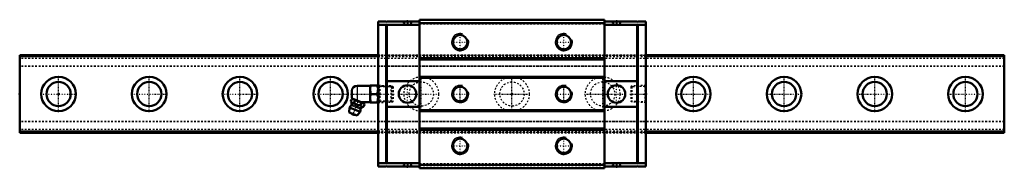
# Model space of a CAD drawing. Header units: millimetres. Extents: x -22 to 548, y -43 to 43.
import ezdxf

# ---------------------------------------------------------------- set-up
doc = ezdxf.new("R2010")
doc.units = ezdxf.units.MM
doc.linetypes.add('Center', pattern=[1.5, 0.45, -0.5, 0.05, -0.5])
doc.linetypes.add('Dashed', pattern=[2, 1, -1])
for name, color, linetype, lineweight in [('2d ConnectionPoints', 7, 'Continuous', 50), ('AM_0', 7, 'Continuous', 50), ('AM_4', 3, 'Continuous', 25), ('AM_5', 3, 'Continuous', 25), ('AM_7', 7, 'Center', 25), ('AM_9', 6, 'Dashed', 25)]:
    doc.layers.add(name, color=color, linetype=linetype, lineweight=lineweight)

# ---------------------------------------------------------------- blocks, each defined once
blk = doc.blocks.new('1_SRG_B_PT1_8_grease_nipple_joint_0_in_3n7qmn090jw0uyfl7p16aimfp________4')
at = {"layer": 'AM_0'}
for p, q in [((169.8, 1.8), (169.8, -1.8)), ((180.3, 4.8), (172.8, 4.8)), ((180.37, 5), (180.3, 4.88)), ((180.3, 4.88), (180.3, -4.88)), ((180.37, 5), (184.93, 5)), ((180.82, 0), (184.48, 0)), ((185, 4.88), (184.93, 5)), ((169.21, -4.1), (169.61, -3.12)), ((170.39, -2.79), (169.61, -3.12)), ((176.78, -5.37), (169.91, -2.59)), ((171.09, -4.86), (171.48, -3.87)), ((174.83, -6.37), (175.23, -5.39)), ((175.37, -4.8), (180.3, -4.8)), ((177.11, -6.14), (176.78, -5.37)), ((180.3, -4.88), (180.37, -5)), ((184.93, -5), (180.37, -5)), ((184.93, -5), (185, -4.88)), ((168.5, -7.85), (168.3, -10.68)), ((172.79, -12.5), (168.3, -10.68)), ((174.62, -10.32), (168.5, -7.85)), ((172.79, -12.5), (174.62, -10.32)), ((176.71, -7.13), (177.11, -6.14))]:
    blk.add_line(p, q, dxfattribs=at)
for points in [[(180.82, 5), (180.48, 3.69), (180.39, 3.01), (180.37, 2.32), (180.5, 1.16), (180.82, 0)], [(180.82, 0), (180.48, -1.31), (180.39, -1.99), (180.37, -2.68), (180.5, -3.84), (180.82, -5)], [(184.48, 0), (184.82, 1.31), (184.91, 1.99), (184.93, 2.68), (184.8, 3.84), (184.48, 5)], [(184.48, -5), (184.82, -3.69), (184.91, -3.01), (184.93, -2.32), (184.8, -1.16), (184.48, 0)], [(169.21, -4.1), (169.39, -4.5), (169.62, -4.84), (169.8, -5.01), (170.03, -5.1), (170.34, -5.1), (170.68, -5.02), (171.09, -4.86)], [(171.48, -3.87), (171.22, -3.39), (170.86, -3.05), (170.56, -2.94), (170.21, -2.94), (169.61, -3.12)], [(171.09, -4.86), (171.38, -5.18), (171.8, -5.6), (172.27, -5.97), (172.69, -6.19), (173.14, -6.33), (173.81, -6.41), (174.49, -6.4), (174.83, -6.37)], [(175.23, -5.39), (174.83, -4.97), (174.39, -4.6), (173.87, -4.27), (173.29, -4.03), (172.69, -3.9), (172.07, -3.85), (171.48, -3.87)], [(177.11, -6.14), (176.85, -5.66), (176.49, -5.32), (176.18, -5.21), (175.83, -5.21), (175.23, -5.39)], [(174.83, -6.37), (175.02, -6.77), (175.24, -7.11), (175.42, -7.28), (175.65, -7.37), (175.96, -7.37), (176.3, -7.29), (176.71, -7.13)]]:
    blk.add_lwpolyline(points, dxfattribs=at)
for centre, radius, start, end in [((172.8, 1.8), 3, 90, 180), ((163.68, -6.41), 6, 4.5497, 22.6438), ((172.8, -1.8), 3, 180, 195.4194), ((171.56, -9.09), 3.3, 131.1614, 158), ((168.86, -6), 0.8, 311.1614, 4.5497), ((171.11, -10.18), 1.82, 214.2344, 281.7656), ((171.56, -9.09), 3.3, 338, 4.8386), ((175.64, -8.74), 0.8, 131.4503, 184.8386), ((179.09, -12.64), 6, 113.3453, 131.4503)]:
    blk.add_arc(centre, radius, start, end, dxfattribs=at)
at = {"layer": 'AM_4'}
for p, q in [((172.8, 4.8), (172.8, -3.76)), ((174.85, -8.81), (169.39, -6.6)), ((175.11, -8.14), (169.66, -5.94))]:
    blk.add_line(p, q, dxfattribs=at)
at = {"layer": 'AM_5', "linetype": 'Dashed'}
for p, q in [((185.33, 4.66), (185.78, 4.38)), ((192.98, 4.08), (185.98, 4.26)), ((186, 4.86), (186, -4.86)), ((185.33, -4.66), (185.78, -4.38)), ((192.98, -4.08), (185.98, -4.26))]:
    blk.add_line(p, q, dxfattribs=at)
at = {"layer": 'AM_7'}
blk.add_line((170.27, -12.26), (173.74, -3.69), dxfattribs=at)
at = {"layer": 'AM_9'}
for p, q in [((192.42, 4.67), (185, 4.86)), ((193, 4.06), (192.42, 4.67)), ((192.42, 4.67), (192.42, -4.67)), ((193, 4.06), (193, -4.06)), ((185, -4.86), (192.42, -4.67)), ((192.42, -4.67), (193, -4.06))]:
    blk.add_line(p, q, dxfattribs=at)
blk = doc.blocks.new('2_SRG45RSSB_PT1_81_Slide25_55_0_in_3n7qmn090jw0uyfl7p16aimfp________4')
at = {"layer": 'AM_0'}
for p, q in [((189.6, 42), (185, 42)), ((185, 42), (185, -42)), ((189.6, 40), (185, 40)), ((189.6, 42), (189.6, 41.5)), ((189.6, 41.5), (190.1, 42)), ((189.6, 40.5), (189.6, -40.5)), ((190.1, 40), (189.6, 40.5)), ((209, 42), (190.1, 42)), ((209, 40), (190.1, 40)), ((190.1, -40), (190.1, 40)), ((209, 43), (209, -43)), ((316, 43), (209, 43)), ((316, 41), (209, 41)), ((316, 43), (316, -43)), ((316, 42), (334.9, 42)), ((316, 40), (334.9, 40)), ((335.4, 41.5), (334.9, 42)), ((334.9, 40), (335.4, 40.5)), ((334.9, -40), (334.9, 40)), ((335.4, 42), (335.4, 41.5)), ((335.4, 42), (340, 42)), ((335.4, 40.5), (335.4, -40.5)), ((335.4, 40), (340, 40)), ((340, 42), (340, -42)), ((316, 20.7), (209, 20.7)), ((316, 20), (209, 20)), ((190.1, 7.5), (209, 7.5)), ((316, 10), (209, 10)), ((316, 9.3), (209, 9.3)), ((334.9, 7.5), (316, 7.5)), ((190.1, -7.5), (209, -7.5)), ((316, -9.3), (209, -9.3)), ((316, -10), (209, -10)), ((334.9, -7.5), (316, -7.5)), ((316, -20), (209, -20)), ((316, -20.7), (209, -20.7)), ((189.6, -40), (185, -40)), ((189.6, -42), (185, -42)), ((189.6, -40.5), (190.1, -40)), ((190.1, -42), (189.6, -41.5)), ((189.6, -41.5), (189.6, -42)), ((209, -40), (190.1, -40)), ((209, -42), (190.1, -42)), ((316, -41), (209, -41)), ((316, -43), (209, -43)), ((316, -40), (334.9, -40)), ((316, -42), (334.9, -42)), ((335.4, -40.5), (334.9, -40)), ((334.9, -42), (335.4, -41.5)), ((335.4, -40), (340, -40)), ((335.4, -41.5), (335.4, -42)), ((335.4, -42), (340, -42))]:
    blk.add_line(p, q, dxfattribs=at)
for centre, radius in [((232.5, 30), 4.19), ((292.5, 30), 4.19), ((202, 0), 5.1), ((232.5, 0), 4.19), ((292.5, 0), 4.19), ((323, 0), 5.1), ((232.5, -30), 4.19), ((292.5, -30), 4.19)]:
    blk.add_circle(centre, radius, dxfattribs=at)
at = {"layer": 'AM_5', "linetype": 'Dashed'}
for p, q in [((185, 4.99), (193, 4.74)), ((193, -4.74), (193, 4.74)), ((193, 4.74), (193.8, 4.13)), ((332, 4.74), (331.2, 4.13)), ((340, 4.99), (332, 4.74)), ((332, -4.74), (332, 4.74)), ((185, -4.99), (193, -4.74)), ((193, -4.74), (193.8, -4.13)), ((332, -4.74), (331.2, -4.13)), ((340, -4.99), (332, -4.74))]:
    blk.add_line(p, q, dxfattribs=at)
at = {"layer": 'AM_5'}
for centre in [(232.5, 30), (292.5, 30), (232.5, 0), (292.5, 0), (232.5, -30), (292.5, -30)]:
    blk.add_arc(centre, 5, 75, 15, dxfattribs=at)
at = {"layer": 'AM_7'}
for p, q in [((202, 42.05), (202, 40.95)), ((323, 42.05), (323, 40.95)), ((232.5, 24.75), (232.5, 35.25)), ((292.5, 24.75), (292.5, 35.25)), ((227.25, 30), (237.75, 30)), ((287.25, 30), (297.75, 30)), ((169.04, 0), (194.24, 0)), ((196.65, 0), (220.5, 0)), ((202, -5.35), (202, 5.36)), ((227.25, 0), (237.75, 0)), ((232.5, -5.25), (232.5, 5.25)), ((287.25, 0), (297.75, 0)), ((292.5, -5.25), (292.5, 5.25)), ((304.5, 0), (328.36, 0)), ((323, -5.35), (323, 5.36)), ((330.76, 0), (340.44, 0)), ((232.5, -35.25), (232.5, -24.75)), ((292.5, -35.25), (292.5, -24.75)), ((227.25, -30), (237.75, -30)), ((287.25, -30), (297.75, -30)), ((202, -42.05), (202, -40.95)), ((323, -42.05), (323, -40.95))]:
    blk.add_line(p, q, dxfattribs=at)
at = {"layer": 'AM_9'}
for p, q in [((190.1, 40), (189.6, 40)), ((199.4, 42), (199.4, 41)), ((204.6, 41), (199.4, 41)), ((204.6, 41), (204.6, 42)), ((316, 42.5), (209, 42.5)), ((316, 40.5), (209, 40.5)), ((320.4, 42), (320.4, 41)), ((325.6, 41), (320.4, 41)), ((325.6, 41), (325.6, 42)), ((334.9, 40), (335.4, 40)), ((340, 22.5), (185, 22.5)), ((340, 22.25), (185, 22.25)), ((340, 21.5), (185, 21.5)), ((340, 16.08), (185, 16.08)), ((340, 16), (185, 16)), ((185.6, 4.39), (185, 4.99)), ((193.8, 4.13), (185.6, 4.39)), ((185.6, 4.39), (185.6, -4.39)), ((193.8, 4.13), (193.8, -4.13)), ((339.4, 4.39), (331.2, 4.13)), ((331.2, 4.13), (331.2, -4.13)), ((340, 4.99), (339.4, 4.39)), ((339.4, 4.39), (339.4, -4.39)), ((185, -4.99), (185.6, -4.39)), ((185.6, -4.39), (193.8, -4.13)), ((331.2, -4.13), (339.4, -4.39)), ((339.4, -4.39), (340, -4.99)), ((340, -16), (185, -16)), ((340, -16.08), (185, -16.08)), ((340, -21.5), (185, -21.5)), ((340, -22.25), (185, -22.25)), ((185, -22.5), (340, -22.5)), ((190.1, -40), (189.6, -40)), ((204.6, -41), (199.4, -41)), ((199.4, -41), (199.4, -42)), ((204.6, -42), (204.6, -41)), ((316, -40.5), (209, -40.5)), ((316, -42.5), (209, -42.5)), ((325.6, -41), (320.4, -41)), ((320.4, -41), (320.4, -42)), ((325.6, -42), (325.6, -41)), ((334.9, -40), (335.4, -40))]:
    blk.add_line(p, q, dxfattribs=at)
blk = doc.blocks.new('3_SRG45R57022_5_Track_1_0_in_3n7qmn090jw0uyfl7p16aimfp________4')
at = {"layer": 'AM_0'}
for p, q in [((185, 22.5), (-22.5, 22.5)), ((-22.5, 22.5), (-22.5, -22.5)), ((547.5, 22.5), (340, 22.5)), ((547.5, 22.5), (547.5, -22.5)), ((-22.5, -22.5), (185, -22.5)), ((340, -22.5), (547.5, -22.5))]:
    blk.add_line(p, q, dxfattribs=at)
for centre, radius in [((0, 0), 10), ((0, 0), 7), ((52.5, 0), 10), ((52.5, 0), 7), ((105, 0), 10), ((105, 0), 7), ((157.5, 0), 10), ((157.5, 0), 7), ((367.5, 0), 10), ((367.5, 0), 7), ((420, 0), 10), ((420, 0), 7), ((472.5, 0), 10), ((472.5, 0), 7), ((525, 0), 10), ((525, 0), 7)]:
    blk.add_circle(centre, radius, dxfattribs=at)
at = {"layer": 'AM_4'}
for p, q in [((185, 21.5), (-22.5, 21.5)), ((547.5, 21.5), (340, 21.5)), ((185, -21.5), (-22.5, -21.5)), ((547.5, -21.5), (340, -21.5))]:
    blk.add_line(p, q, dxfattribs=at)
at = {"layer": 'AM_7'}
for p, q in [((0, -10.5), (0, 10.5)), ((52.5, -10.5), (52.5, 10.5)), ((105, -10.5), (105, 10.5)), ((157.5, -10.5), (157.5, 10.5)), ((210, -10.5), (210, 10.5)), ((262.5, -10.5), (262.5, 10.5)), ((315, -10.5), (315, 10.5)), ((367.5, -10.5), (367.5, 10.5)), ((420, -10.5), (420, 10.5)), ((472.5, -10.5), (472.5, 10.5)), ((525, -10.5), (525, 10.5)), ((-10.5, 0), (10.5, 0)), ((42, 0), (63, 0)), ((94.5, 0), (115.5, 0)), ((147, 0), (168, 0)), ((252, 0), (273, 0)), ((357, 0), (378, 0)), ((409.5, 0), (430.5, 0)), ((462, 0), (483, 0)), ((514.5, 0), (535.5, 0))]:
    blk.add_line(p, q, dxfattribs=at)
at = {"layer": 'AM_9'}
for p, q in [((547.5, 22.25), (-22.5, 22.25)), ((547.5, 20.5), (-22.5, 20.5)), ((340, 22.5), (185, 22.5)), ((340, 21.5), (185, 21.5)), ((547.5, 16.08), (-22.5, 16.08)), ((547.5, 16), (-22.5, 16)), ((547.5, -16), (-22.5, -16)), ((547.5, -16.08), (-22.5, -16.08)), ((547.5, -20.5), (-22.5, -20.5)), ((547.5, -22.25), (-22.5, -22.25)), ((340, -21.5), (185, -21.5)), ((185, -22.5), (340, -22.5))]:
    blk.add_line(p, q, dxfattribs=at)
for centre, radius in [((210, 0), 10), ((210, 0), 7), ((262.5, 0), 10), ((262.5, 0), 7), ((315, 0), 10), ((315, 0), 7)]:
    blk.add_circle(centre, radius, dxfattribs=at)

msp = doc.modelspace()

# ---------------------------------------------------------------- linework, layer by layer
at = {"layer": '2d ConnectionPoints'}
for p in [(202, 42), (323, 42), (-22.5, 0), (0, 0), (0, 0), (185, 0), (262.5, 0), (340, 0), (202, -42), (323, -42)]:
    msp.add_point(p, dxfattribs=at)

# ---------------------------------------------------------------- block references
for name in ['2_SRG45RSSB_PT1_81_Slide25_55_0_in_3n7qmn090jw0uyfl7p16aimfp________4', '3_SRG45R57022_5_Track_1_0_in_3n7qmn090jw0uyfl7p16aimfp________4', '1_SRG_B_PT1_8_grease_nipple_joint_0_in_3n7qmn090jw0uyfl7p16aimfp________4']:
    msp.add_blockref(name, (0, 0))

doc.saveas('drawing.dxf')
